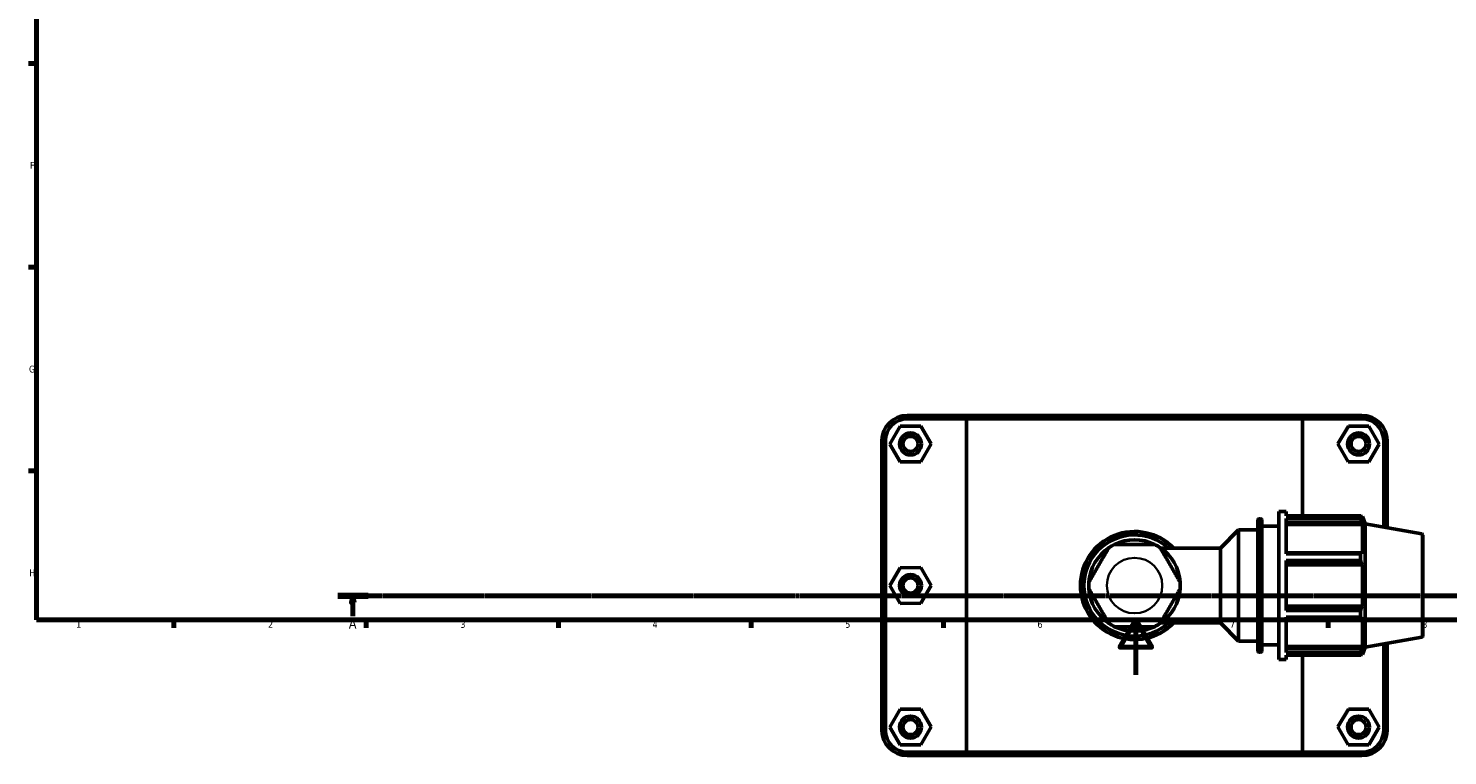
# Model space of a CAD drawing. Header units: millimetres. Extents: x 0 to 904, y -29 to 1297.
# Tile 1 of 6: x 17 to 534, y -29 to 236. Entities that reach past the tile are written whole.
import ezdxf

# ---------------------------------------------------------------- set-up
doc = ezdxf.new("R2010")
doc.units = ezdxf.units.MM
doc.linetypes.add('CHAIN', pattern=[0.7087, 0.4724, -0.0591, 0.1181, -0.0591])
for name, color, linetype, lineweight in [('Border (ISO)', 7, 'Continuous', 70), ('Section Line (ISO)', 7, 'CHAIN', 70), ('Visible (ISO)', 7, 'Continuous', 50), ('Visible Narrow (ISO)', 7, 'Continuous', 35)]:
    doc.layers.add(name, color=color, linetype=linetype, lineweight=lineweight)
doc.styles.add('Label Text (ISO)', font='tahoma.ttf')
doc.styles.add('Note Text (ISO)', font='tahoma.ttf')

# ---------------------------------------------------------------- blocks, each defined once
blk = doc.blocks.new('Borders Default Border')
at = {"layer": 'Border (ISO)'}
for p, q in [((20, 222.75), (17.1, 222.75)), ((20, 148.5), (17.1, 148.5)), ((20, 74.25), (17.1, 74.25)), ((70.08, 20), (70.08, 17.1)), ((140.17, 20), (140.17, 17.1)), ((210.25, 20), (210.25, 17.1)), ((280.33, 20), (280.33, 17.1)), ((350.42, 20), (350.42, 17.1)), ((490.58, 20), (490.58, 17.1))]:
    blk.add_line(p, q, dxfattribs=at)
at = {"layer": 'Border (ISO)', "flags": 128}
for points in [[(20, 20), (20, 574), (821, 574), (821, 20), (20, 20)], [(420.5, 0), (420.5, 20), (414.73, 10), (426.27, 10), (420.5, 20)]]:
    blk.add_lwpolyline(points, dxfattribs=at)
at = {"layer": 'Border (ISO)', "color": 232, "true_color": 0xca0064, "char_height": 2.5, "attachment_point": 7, "style": 'Note Text (ISO)'}
for s, insert in [('F', (17.7, 184.38)), ('G', (17.31, 110.08)), ('H', (17.44, 35.88)), ('1', (34.48, 17.1)), ('2', (104.37, 17.1)), ('3', (174.43, 17.05)), ('4', (244.42, 17.1)), ('5', (314.64, 17.05)), ('6', (384.66, 17.05)), ('7', (454.77, 17.1)), ('8', (524.81, 17.04))]:
    blk.add_mtext(s, dxfattribs=dict(at, insert=insert))
blk = doc.blocks.new('2dTransSection0')
at = {"layer": 'Section Line (ISO)', "linetype": 'CHAIN'}
blk.add_line((129.77, 28.8), (723.05, 28.8), dxfattribs=at)
at = {"layer": 'Section Line (ISO)', "linetype": 'Continuous', "lineweight": 140}
blk.add_line((129.77, 28.8), (140.81, 28.8), dxfattribs=at)
at = {"layer": 'Section Line (ISO)', "linetype": 'Continuous'}
for p, q in [((135.29, 28.8), (134.79, 26.3)), ((134.79, 26.3), (135.79, 26.3)), ((135.29, 26.3), (135.29, 28.8)), ((135.79, 26.3), (135.29, 28.8)), ((135.29, 21.35), (135.29, 26.3))]:
    blk.add_line(p, q, dxfattribs=at)
at = {"layer": 'Section Line (ISO)', "linetype": 'Continuous', "flags": 128}
blk.add_lwpolyline([(135.79, 26.3), (135.29, 28.8), (134.79, 26.3), (135.79, 26.3)], dxfattribs=at)
at = {"layer": 'Section Line (ISO)'}
blk.add_solid([(135.79, 26.3), (135.29, 28.8), (134.79, 26.3), (135.79, 26.3)], dxfattribs=at)
at = {"layer": 'Section Line (ISO)', "insert": (133.8, 16.8), "char_height": 3.5, "attachment_point": 7, "style": 'Label Text (ISO)'}
blk.add_mtext('A', dxfattribs=at)

msp = doc.modelspace()

# ---------------------------------------------------------------- linework, layer by layer
at = {"layer": 'Visible (ISO)'}
for p, q in [((359.564, 94.51), (337.231, 94.51)), ((337.231, 93.26), (358.794, 93.26)), ((481.268, 93.26), (358.794, 93.26)), ((358.794, 93.26), (358.794, -28.24)), ((359.564, 94.51), (480.498, 94.51)), ((502.831, 94.51), (480.498, 94.51)), ((481.268, 93.26), (502.831, 93.26)), ((481.268, 57.915), (481.268, 93.26)), ((334.644, 90.59), (330.926, 84.07)), ((342.149, 90.63), (334.644, 90.59)), ((345.937, 84.151), (342.149, 90.63)), ((494.126, 84.151), (497.913, 90.63)), ((497.913, 90.63), (505.419, 90.59)), ((505.419, 90.59), (509.137, 84.07)), ((328.031, 85.31), (328.031, -20.29)), ((329.281, -20.29), (329.281, 85.31)), ((330.926, 84.07), (334.713, 77.59)), ((342.219, 77.631), (345.937, 84.151)), ((497.844, 77.631), (494.126, 84.151)), ((509.137, 84.07), (505.349, 77.59)), ((510.781, 85.31), (510.781, 53.773)), ((512.031, 53.553), (512.031, 85.31)), ((334.713, 77.59), (342.219, 77.631)), ((505.349, 77.59), (497.844, 77.631)), ((472.531, 5.51), (472.531, 59.51)), ((472.531, 59.51), (475.231, 59.51)), ((475.231, 57.915), (475.231, 59.51)), ((475.231, 57.915), (502.376, 57.915)), ((475.231, 44.01), (475.231, 56.939)), ((502.376, 56.939), (475.231, 56.939)), ((502.376, 56.939), (502.376, 57.915)), ((502.547, 57.62), (503.064, 57.62)), ((503.064, 56.458), (502.769, 57.231)), ((503.064, 56.458), (503.064, 57.62)), ((504.031, 54.963), (503.064, 57.62)), ((451.312, 46.141), (457.931, 52.76)), ((457.931, 12.26), (457.931, 52.76)), ((457.931, 52.76), (464.931, 52.76)), ((464.931, 8.71), (464.931, 56.31)), ((465.431, 56.81), (465.931, 56.81)), ((466.431, 56.31), (466.431, 8.71)), ((466.431, 54.11), (472.531, 54.11)), ((475.231, 55.502), (502.769, 55.502)), ((475.231, 54.783), (503.064, 54.783)), ((502.769, 55.502), (503.064, 54.783)), ((503.064, 44.105), (503.064, 54.783)), ((504.031, 10.057), (504.031, 54.963)), ((524.618, 51.333), (504.031, 54.963)), ((525.031, 50.841), (525.031, 14.18)), ((429.61, 46.141), (451.312, 46.141)), ((451.312, 18.879), (451.312, 46.141)), ((502.769, 44.479), (475.231, 44.479)), ((475.231, 44.01), (502.376, 44.01)), ((475.231, 23.368), (475.231, 41.653)), ((502.376, 41.653), (475.231, 41.653)), ((502.376, 41.653), (502.376, 44.01)), ((503.064, 44.105), (502.769, 44.479)), ((334.644, 38.99), (330.926, 32.47)), ((342.149, 39.03), (334.644, 38.99)), ((345.937, 32.551), (342.149, 39.03)), ((475.231, 40.305), (502.769, 40.305)), ((475.231, 40.061), (503.064, 40.061)), ((502.769, 40.305), (503.064, 40.061)), ((503.064, 24.96), (503.064, 40.061)), ((330.926, 32.47), (334.713, 25.99)), ((342.219, 26.031), (345.937, 32.551)), ((334.713, 25.99), (342.219, 26.031)), ((475.231, 24.96), (503.064, 24.96)), ((502.769, 24.716), (475.231, 24.716)), ((475.231, 23.368), (502.376, 23.368)), ((475.231, 8.082), (475.231, 21.011)), ((502.376, 21.011), (475.231, 21.011)), ((502.376, 21.011), (502.376, 23.368)), ((503.064, 24.96), (502.769, 24.716)), ((502.769, 20.542), (503.064, 20.916)), ((503.064, 10.237), (503.064, 20.916)), ((429.61, 18.879), (451.312, 18.879)), ((451.312, 18.879), (457.931, 12.26)), ((475.231, 20.542), (502.769, 20.542)), ((457.931, 12.26), (464.931, 12.26)), ((466.431, 10.91), (472.531, 10.91)), ((524.618, 13.687), (504.031, 10.057)), ((510.781, 11.248), (510.781, -20.29)), ((512.031, -20.29), (512.031, 11.468)), ((465.431, 8.21), (465.931, 8.21)), ((472.531, 5.51), (475.231, 5.51)), ((475.231, 10.237), (503.064, 10.237)), ((502.769, 9.519), (475.231, 9.519)), ((475.231, 8.082), (502.376, 8.082)), ((475.231, 5.51), (475.231, 7.105)), ((502.376, 7.105), (475.231, 7.105)), ((481.268, -28.24), (481.268, 7.105)), ((502.376, 7.105), (502.376, 8.082)), ((502.547, 7.4), (503.064, 7.4)), ((503.064, 10.237), (502.769, 9.519)), ((502.769, 7.79), (503.064, 8.562)), ((504.031, 10.057), (503.064, 7.4)), ((503.064, 7.4), (503.064, 8.562)), ((334.644, -12.61), (330.926, -19.13)), ((342.149, -12.57), (334.644, -12.61)), ((345.937, -19.049), (342.149, -12.57)), ((494.126, -19.049), (497.913, -12.57)), ((497.913, -12.57), (505.419, -12.61)), ((505.419, -12.61), (509.137, -19.13)), ((330.926, -19.13), (334.713, -25.61)), ((342.219, -25.569), (345.937, -19.049)), ((497.844, -25.569), (494.126, -19.049)), ((509.137, -19.13), (505.349, -25.61)), ((334.713, -25.61), (342.219, -25.569)), ((505.349, -25.61), (497.844, -25.569)), ((358.794, -28.24), (337.231, -28.24)), ((337.231, -29.49), (359.564, -29.49)), ((358.794, -28.24), (481.268, -28.24)), ((480.498, -29.49), (359.564, -29.49)), ((480.498, -29.49), (502.831, -29.49)), ((502.831, -28.24), (481.268, -28.24))]:
    msp.add_line(p, q, dxfattribs=at)
for centre, radius in [((338.431, 84.11), 4), ((501.631, 84.11), 4), ((338.431, 84.11), 2.75), ((501.631, 84.11), 2.75), ((338.431, 32.51), 4), ((338.431, 32.51), 2.75), ((338.431, -19.09), 4), ((501.631, -19.09), 4), ((338.431, -19.09), 2.75), ((501.631, -19.09), 2.75)]:
    msp.add_circle(centre, radius, dxfattribs=at)
for centre, radius, start, end in [((337.231, 85.31), 9.2, 90, 180), ((337.231, 85.31), 7.95, 90, 180), ((502.831, 85.31), 9.2, 0, 90), ((502.831, 85.31), 7.95, 0, 90), ((420.031, 32.51), 19.689, 43.81306, 316.18694), ((465.431, 56.31), 0.5, 90, 180), ((465.931, 56.31), 0.5, 0, 90), ((420.031, 32.51), 18.439, 47.66668, 312.33332), ((420.031, 32.51), 16.66, 115.79491, 124.20509), ((420.031, 32.51), 16.66, 64.20509, 115.79491), ((420.031, 32.51), 16.66, 55.79491, 64.20509), ((524.531, 50.841), 0.5, 0, 80), ((420.031, 32.51), 16.66, 124.20509, 175.79491), ((420.031, 32.51), 16.66, 4.20509, 55.79491), ((420.031, 32.51), 16.66, 175.79491, 184.20509), ((420.031, 32.51), 16.66, 184.20509, 235.79491), ((420.031, 32.51), 16.66, 304.20509, 355.79491), ((420.031, 32.51), 16.66, 355.79491, 4.20509), ((420.031, 32.51), 16.66, 235.79491, 244.20509), ((420.031, 32.51), 16.66, 244.20509, 295.79491), ((420.031, 32.51), 16.66, 295.79491, 304.20509), ((524.531, 14.18), 0.5, 280, 0), ((465.431, 8.71), 0.5, 180, 270), ((465.931, 8.71), 0.5, 270, 0), ((337.231, -20.29), 9.2, 180, 270), ((337.231, -20.29), 7.95, 180, 270), ((502.831, -20.29), 9.2, 270, 0), ((502.831, -20.29), 7.95, 270, 0)]:
    msp.add_arc(centre, radius, start, end, dxfattribs=at)
for points in [[(359.564, 94.51), (359.306, 94.094), (359.049, 93.677), (358.794, 93.26)], [(480.498, 94.51), (480.756, 94.094), (481.013, 93.677), (481.268, 93.26)], [(359.564, -29.49), (359.306, -29.073), (359.049, -28.657), (358.794, -28.24)], [(480.498, -29.49), (480.756, -29.073), (481.013, -28.657), (481.268, -28.24)]]:
    msp.add_open_spline(points, degree=3, dxfattribs=at)
for points, weights in [([(502.376, 57.915), (502.581, 57.566), (502.769, 57.231)], [1, 1.00202122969, 1.00322691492]), ([(502.769, 55.502), (502.581, 56.206), (502.376, 56.939)], [1.00322691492, 1.00202122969, 1]), ([(502.376, 44.01), (502.581, 44.249), (502.769, 44.479)], [1, 1.00202122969, 1.00322691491]), ([(502.769, 40.305), (502.581, 40.965), (502.376, 41.653)], [1.00322691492, 1.00202122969, 1]), ([(502.376, 23.368), (502.581, 24.056), (502.769, 24.716)], [1, 1.00202122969, 1.00322691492]), ([(502.769, 20.542), (502.581, 20.772), (502.376, 21.011)], [1.00322691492, 1.00202122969, 1]), ([(502.376, 8.082), (502.581, 8.815), (502.769, 9.519)], [1, 1.00202122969, 1.00322691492]), ([(502.769, 7.79), (502.581, 7.455), (502.376, 7.105)], [1.00322691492, 1.00202122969, 1])]:
    msp.add_rational_spline(points, weights, degree=2, dxfattribs=at)
for points in [[(427.281, 47.51), (427.281, 47.51), (427.21, 47.51), (426.968, 47.51), (426.732, 47.51), (426.137, 47.51), (425.624, 47.51), (424.775, 47.51), (424.295, 47.51), (423.303, 47.51), (422.649, 47.51), (421.32, 47.51), (420.646, 47.51), (419.416, 47.51), (418.742, 47.51), (417.414, 47.51), (416.76, 47.51), (415.767, 47.51), (415.288, 47.51), (414.439, 47.51), (413.925, 47.51), (413.331, 47.51), (413.094, 47.51), (412.852, 47.51), (412.782, 47.51), (412.782, 47.51)], [(410.666, 46.289), (410.666, 46.289), (410.63, 46.228), (410.509, 46.018), (410.391, 45.813), (410.094, 45.298), (409.837, 44.854), (409.413, 44.118), (409.173, 43.703), (408.677, 42.844), (408.35, 42.277), (407.685, 41.127), (407.348, 40.543), (406.733, 39.478), (406.396, 38.894), (405.732, 37.744), (405.405, 37.177), (404.909, 36.318), (404.669, 35.902), (404.245, 35.167), (403.988, 34.722), (403.691, 34.208), (403.572, 34.003), (403.451, 33.793), (403.416, 33.732), (403.416, 33.732)], [(436.646, 33.732), (436.646, 33.732), (436.611, 33.793), (436.49, 34.003), (436.372, 34.208), (436.075, 34.722), (435.818, 35.167), (435.393, 35.902), (435.153, 36.318), (434.657, 37.177), (434.33, 37.744), (433.666, 38.894), (433.329, 39.478), (432.714, 40.543), (432.377, 41.127), (431.713, 42.277), (431.386, 42.844), (430.89, 43.703), (430.65, 44.118), (430.225, 44.854), (429.968, 45.298), (429.671, 45.813), (429.553, 46.018), (429.432, 46.228), (429.397, 46.289), (429.397, 46.289)], [(403.416, 31.289), (403.416, 31.289), (403.451, 31.228), (403.572, 31.018), (403.691, 30.813), (403.988, 30.298), (404.245, 29.854), (404.669, 29.118), (404.909, 28.703), (405.405, 27.844), (405.732, 27.277), (406.396, 26.127), (406.733, 25.543), (407.348, 24.478), (407.685, 23.894), (408.35, 22.744), (408.677, 22.177), (409.173, 21.318), (409.413, 20.902), (409.837, 20.167), (410.094, 19.722), (410.391, 19.208), (410.509, 19.003), (410.63, 18.793), (410.666, 18.732), (410.666, 18.732)], [(429.397, 18.732), (429.397, 18.732), (429.432, 18.793), (429.553, 19.003), (429.671, 19.208), (429.968, 19.722), (430.225, 20.167), (430.65, 20.902), (430.89, 21.318), (431.386, 22.177), (431.713, 22.744), (432.377, 23.894), (432.714, 24.478), (433.329, 25.543), (433.666, 26.127), (434.33, 27.277), (434.657, 27.844), (435.153, 28.703), (435.393, 29.118), (435.818, 29.854), (436.075, 30.298), (436.372, 30.813), (436.49, 31.018), (436.611, 31.228), (436.646, 31.289), (436.646, 31.289)], [(412.782, 17.51), (412.782, 17.51), (412.852, 17.51), (413.094, 17.51), (413.331, 17.51), (413.925, 17.51), (414.439, 17.51), (415.288, 17.51), (415.767, 17.51), (416.76, 17.51), (417.414, 17.51), (418.742, 17.51), (419.416, 17.51), (420.646, 17.51), (421.32, 17.51), (422.649, 17.51), (423.303, 17.51), (424.295, 17.51), (424.775, 17.51), (425.624, 17.51), (426.137, 17.51), (426.732, 17.51), (426.968, 17.51), (427.21, 17.51), (427.281, 17.51), (427.281, 17.51)]]:
    msp.add_open_spline(points, degree=3, knots=[0.8759358, 0.8759358, 0.8759358, 0.8759358, 0.9729496, 0.9729496, 1.0874056, 1.0874056, 1.251229, 1.251229, 1.3828367, 1.3828367, 1.5673542, 1.5673542, 1.7518717, 1.7518717, 1.9363892, 1.9363892, 2.1209067, 2.1209067, 2.2525144, 2.2525144, 2.4163378, 2.4163378, 2.5307938, 2.5307938, 2.6278075, 2.6278075, 2.6278075, 2.6278075], dxfattribs=at)
at = {"layer": 'Visible Narrow (ISO)'}
for p, q in [((337.231, 93.323), (337.231, 94.448)), ((502.831, 93.323), (502.831, 94.448)), ((329.219, 85.31), (328.094, 85.31)), ((510.844, 85.31), (511.969, 85.31)), ((465.431, 56.511), (465.431, 8.51)), ((465.931, 8.51), (465.931, 56.511)), ((524.618, 13.919), (524.618, 51.101)), ((329.219, -20.29), (328.094, -20.29)), ((510.844, -20.29), (511.969, -20.29)), ((337.231, -28.302), (337.231, -29.427)), ((502.831, -28.302), (502.831, -29.427))]:
    msp.add_line(p, q, dxfattribs=at)
msp.add_circle((420.031, 32.51), 10.11, dxfattribs=at)

# ---------------------------------------------------------------- block references
msp.add_blockref('Borders Default Border', (0, 0))
at = {"layer": 'Section Line (ISO)'}
msp.add_blockref('2dTransSection0', (0, 0), dxfattribs=at)

doc.saveas('drawing.dxf')
